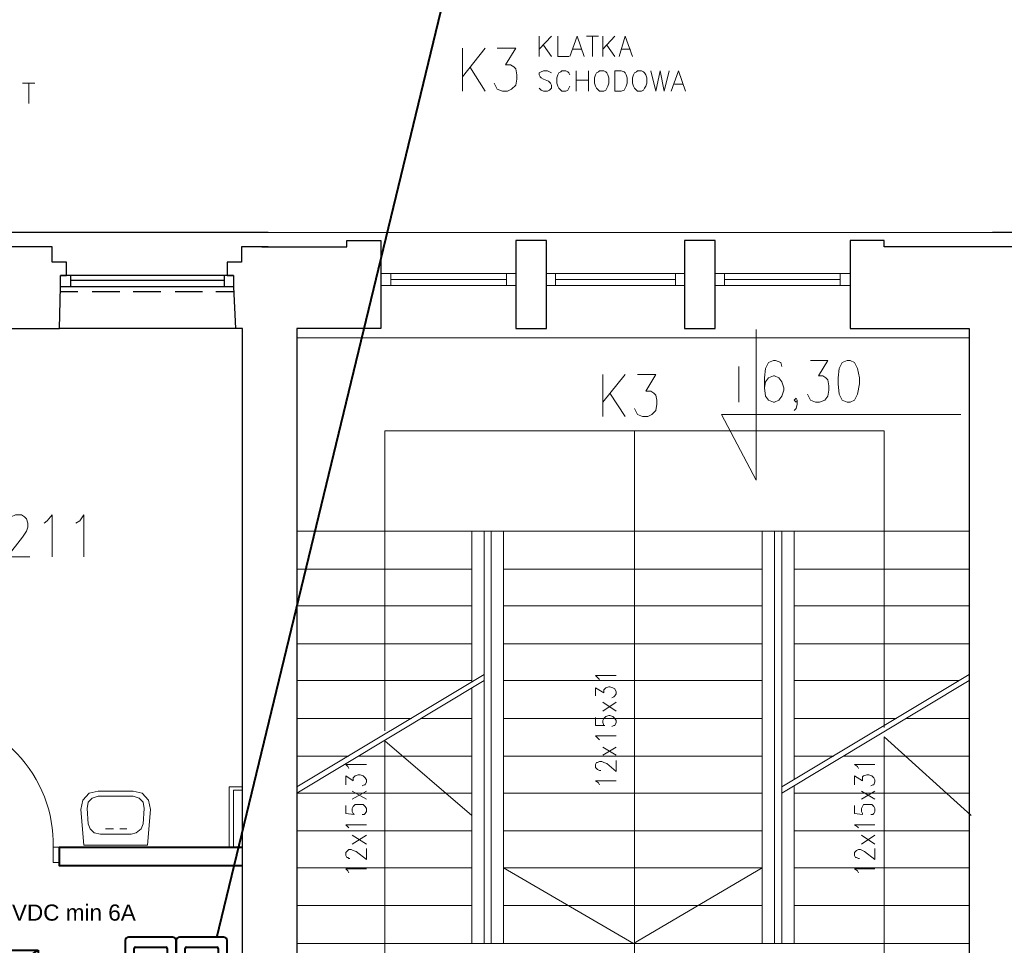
# Model space of a CAD drawing. Header units: millimetres. Extents: x 1 to 17496, y 1 to 30809.
# Tile 211 of 256: x 11268 to 12079, y 21947 to 22709. Entities that reach past the tile are written whole.
import ezdxf
from ezdxf.enums import TextEntityAlignment as Align

# ---------------------------------------------------------------- set-up
doc = ezdxf.new("R2010")
doc.units = ezdxf.units.MM
for name, color, linetype, lineweight in [('0_Przyz_centrale pielegniarskie', 1, 'Continuous', 40), ('0_Przyz_zasilacz', 30, 'Continuous', 40), ('2DE_TXTFUN', 41, 'Continuous', 18), ('2DE_TXTLNK', 171, 'Continuous', 18), ('2DE_TXTOTH', 41, 'Continuous', 18), ('2DE_TXTPFN', 151, 'Continuous', 18)]:
    doc.layers.add(name, color=color, linetype=linetype, lineweight=lineweight)
for name, color, linetype in [('2DE_TXTMARK', 41, 'Continuous'), ('2DE_TXTNUM', 11, 'Continuous'), ('2DE_TXTPIN', 131, 'Continuous'), ('CP_UCSSPEC', 7, 'Continuous'), ('Opisy', 255, 'Continuous'), ('PDF _Geometria', 7, 'Continuous')]:
    doc.layers.add(name, color=color, linetype=linetype)
doc.layers.get('CP_UCSSPEC').off()
doc.styles.add('CP_ATTR', font='ARIAL.TTF')
doc.styles.add('CP_DESC', font='arial.ttf')
doc.styles.add('CP_ELATT', font='ARIAL.TTF')
doc.styles.add('CP_ELATT_IT', font='ARIAL.TTF', dxfattribs={"oblique": 15})

# ---------------------------------------------------------------- blocks, each defined once
blk = doc.blocks.new('2de_abb_sig_048_1agh03')
blk.add_lwpolyline([(0, 78), (0, 0, 0.414214), (1.5, -1.5), (21.5, -1.5, 0.414214), (23, 0), (23, 78, 0.414214), (21.5, 79.5), (1.5, 79.5, 0.414214)], format="xyb", close=True)
at = {"flags": 128}
for points in [[(4, 60.6), (4, 74.4)], [(4.6, 75), (18.4, 75)], [(19, 74.4), (19, 60.6)], [(18.4, 60), (4.6, 60)], [(4, 41.6), (4, 55.4)], [(4.6, 56), (18.4, 56)], [(19, 55.4), (19, 41.6)], [(18.4, 41), (4.6, 41)], [(4, 22.6), (4, 36.4)], [(4.6, 37), (18.4, 37)], [(19, 36.4), (19, 22.6)], [(18.4, 22), (4.6, 22)], [(4.6, 18), (18.4, 18)], [(4, 3.6), (4, 17.4)], [(19, 17.4), (19, 3.6)], [(18.4, 3), (4.6, 3)]]:
    blk.add_lwpolyline(points, dxfattribs=at)
for centre, start, end in [((4.6, 74.4), 90, 180), ((18.4, 74.4), 0, 90), ((4.6, 60.6), 180, 270), ((18.4, 60.6), 270, 0), ((4.6, 55.4), 90, 180), ((18.4, 55.4), 0, 90), ((4.6, 41.6), 180, 270), ((18.4, 41.6), 270, 0), ((4.6, 36.4), 90, 180), ((18.4, 36.4), 0, 90), ((4.6, 22.6), 180, 270), ((18.4, 22.6), 270, 0), ((4.6, 17.4), 90, 180), ((18.4, 17.4), 0, 90), ((4.6, 3.6), 180, 270), ((18.4, 3.6), 270, 0)]:
    blk.add_arc(centre, 0.6, start, end)
at = {"linetype": 'Continuous', "style": 'CP_ATTR', "flags": 9}
for tag in ['NAME', 'ARTICLE', 'MARK2', 'OTHER1', 'PRODUCT-TYPE', 'ORDER-NO', 'PRODUCER', 'VOLTAGE', 'CURRENT', 'POWER', 'CHARACTER', 'IP', 'OTHER', 'LINK', 'WEIGHT', 'NUMBER', 'GROUP', 'FUNCTION', 'EL-STATUS']:
    blk.add_attdef(tag, text='', height=0.00005, dxfattribs=at).set_placement((0, 0), align=Align.MIDDLE_LEFT)
at = {"layer": '2DE_TXTMARK', "linetype": 'ByBlock', "style": 'CP_ATTR', "width": 0.8, "flags": 8}
blk.add_attdef('MARK1', text='', height=1.8, dxfattribs=at).set_placement((11.5, 85), align=Align.CENTER)
at = {"layer": '2DE_TXTNUM', "style": 'CP_ELATT', "width": 0.8}
blk.add_attdef('TAG', text='', height=2.5, dxfattribs=at).set_placement((11.5, 81), align=Align.CENTER)
blk = doc.blocks.new('cp_ucs2d')
at = {"layer": 'Defpoints'}
blk.add_line((0, 0), (0, 0), dxfattribs=at)
blk.add_point((0, 0), dxfattribs=at)
blk = doc.blocks.new('cpelv_abb_WN129A')
for p, q in [((0, -1.5), (0, 0)), ((5, -1.5), (5, 0)), ((-5, -11.5), (10, -1.5)), ((-5, -1.5), (-5, -11.5)), ((-5, -1.5), (10, -1.5)), ((10, -1.5), (10, -11.5)), ((-5, -11.5), (10, -11.5)), ((0, -13), (0, -11.5)), ((5, -13), (5, -11.5))]:
    blk.add_line(p, q)
at = {"layer": 'CP_UCSSPEC', "xscale": 0.1, "yscale": 0.1, "zscale": 0.1}
for p, rotation in [((0, 0), 90), ((5, 0), 90), ((0, -13), 270), ((5, -13), 270)]:
    blk.add_blockref('cp_ucs2d', p, dxfattribs=dict(at, rotation=rotation))
for s, style, p in [('~', 'CP_ATTR', (-1.81, -3.4)), ('=', 'CP_ELATT', (6.71, -9.32))]:
    blk.add_text(s, height=3.5, dxfattribs=dict(style=style)).set_placement(p, align=Align.MIDDLE_CENTER)
at = {"linetype": 'ByBlock', "style": 'CP_ATTR', "flags": 9}
for tag in ['NAME', 'ARTICLE', 'PRODUCT-TYPE', 'ORDER-NO', 'CHARACTER', 'CURRENT', 'VOLTAGE', 'POWER', 'POWER_LOSSES', 'NUMBER_OF_POLES', 'IP', 'OTHER', 'NUMBER', 'GROUP', 'PRODUCER']:
    blk.add_attdef(tag, text='', height=0.00005, dxfattribs=at).set_placement((1.11, -7.74), align=Align.MIDDLE_LEFT)
at = {"layer": '2DE_TXTFUN', "linetype": 'ByBlock', "style": 'CP_ELATT', "width": 0.6, "flags": 8}
blk.add_attdef('FUNCTION', (12, -12.86), '', height=1.8, dxfattribs=at)
at = {"layer": '2DE_TXTLNK', "linetype": 'ByBlock', "style": 'CP_ELATT_IT', "oblique": 15, "width": 0.6, "flags": 8}
blk.add_attdef('LINK', text='', height=2.5, dxfattribs=at).set_placement((-7, -11.36), align=Align.RIGHT)
at = {"layer": '2DE_TXTMARK', "linetype": 'ByBlock', "style": 'CP_ELATT', "width": 0.6, "flags": 8}
for tag, p in [('MARK1', (12, -3.86)), ('MARK2', (12, -6.86)), ('MARK3', (12, -9.86))]:
    blk.add_attdef(tag, p, '', height=1.8, dxfattribs=at)
at = {"layer": '2DE_TXTNUM', "linetype": 'ByBlock', "style": 'CP_ELATT', "width": 0.6, "flags": 8}
blk.add_attdef('TAG', text='', height=2.5, dxfattribs=at).set_placement((-7, -2.36), align=Align.RIGHT)
at = {"layer": '2DE_TXTOTH', "linetype": 'ByBlock', "style": 'CP_ELATT', "width": 0.6, "flags": 8}
blk.add_attdef('TEXT_01', (12, -15.86), '', height=1.8, dxfattribs=at)
at = {"layer": '2DE_TXTPFN', "linetype": 'ByBlock', "style": 'CP_ELATT', "width": 0.6, "flags": 8}
for tag, p in [('CF1', (0.5, 0.5)), ('CF2', (5.5, 0.5))]:
    blk.add_attdef(tag, p, '', height=1.8, dxfattribs=at)
for tag, p in [('CF3', (0.5, -13.5)), ('CF4', (5.5, -13.5))]:
    blk.add_attdef(tag, text='', height=1.8, dxfattribs=at).set_placement(p, align=Align.TOP_LEFT)
at = {"layer": '2DE_TXTPIN', "linetype": 'ByBlock', "style": 'CP_ELATT', "width": 0.6, "flags": 8}
for tag, p in [('CP1', (-0.8, -0.5)), ('CP2', (4.2, -0.5))]:
    blk.add_attdef(tag, p, '', height=1.8, rotation=90, dxfattribs=at)
for tag, p in [('CP3', (-0.8, -12.5)), ('CP4', (4.2, -12.5))]:
    blk.add_attdef(tag, text='', height=1.8, rotation=90, dxfattribs=at).set_placement(p, align=Align.RIGHT)

msp = doc.modelspace()

# ---------------------------------------------------------------- linework, layer by layer
at = {"layer": '0_Przyz_centrale pielegniarskie'}
msp.add_lwpolyline([(11430.67, 21953.59), (11658.17, 22894.44)], dxfattribs=at)
at = {"layer": 'Opisy', "lineweight": 18}
for points in [[(11696.12, 22695.75), (11696.12, 22678.9)], [(11706.23, 22695.75), (11696.12, 22684.8)], [(11711.28, 22695.75), (11711.28, 22678.9), (11720.55, 22678.9)], [(11721.39, 22678.9), (11727.28, 22695.75), (11733.18, 22678.9)], [(11734.86, 22695.75), (11744.97, 22695.75)], [(11739.92, 22695.75), (11739.92, 22678.9)], [(11748.34, 22695.75), (11748.34, 22678.9)], [(11758.45, 22695.75), (11748.34, 22684.8)], [(11761.82, 22678.9), (11766.87, 22695.75), (11772.76, 22678.9)], [(11632.95, 22685.64), (11632.95, 22650.27)], [(11651.48, 22685.64), (11632.95, 22662.06)], [(11661.59, 22685.64), (11676.75, 22685.64), (11668.33, 22672.17), (11672.54, 22672.17), (11675.07, 22670.48), (11676.75, 22668.8), (11677.59, 22663.74), (11677.59, 22660.37), (11676.75, 22655.32), (11673.38, 22651.95), (11670.01, 22650.27), (11665.8, 22650.27), (11661.59, 22651.95), (11660.75, 22653.64), (11659.06, 22657.01)], [(11699.49, 22688.17), (11706.23, 22678.9)], [(11751.71, 22688.17), (11758.45, 22678.9)], [(11723.92, 22684.8), (11730.65, 22684.8)], [(11763.5, 22684.8), (11771.08, 22684.8)], [(11638.85, 22670.48), (11651.48, 22650.27)], [(11706.23, 22665.43), (11704.54, 22666.27), (11702.86, 22667.11), (11699.49, 22667.11), (11697.81, 22666.27), (11696.12, 22665.43), (11696.12, 22663.74), (11696.96, 22662.06), (11697.81, 22661.22), (11699.49, 22660.37), (11703.7, 22658.69), (11704.54, 22657.85), (11705.39, 22657.01), (11706.23, 22655.32), (11706.23, 22652.79), (11704.54, 22651.11), (11702.86, 22650.27), (11699.49, 22650.27), (11697.81, 22651.11), (11696.12, 22652.79)], [(11721.39, 22663.74), (11720.55, 22665.43), (11719.7, 22666.27), (11718.02, 22667.11), (11714.65, 22667.11), (11713.81, 22666.27), (11712.12, 22665.43), (11711.28, 22663.74), (11710.44, 22661.22), (11710.44, 22657.01), (11711.28, 22654.48), (11712.12, 22652.79), (11713.81, 22651.11), (11714.65, 22650.27), (11718.02, 22650.27), (11719.7, 22651.11), (11720.55, 22652.79), (11721.39, 22654.48)], [(11726.44, 22667.11), (11726.44, 22650.27)], [(11736.55, 22667.11), (11736.55, 22650.27)], [(11787.92, 22667.11), (11792.14, 22650.27), (11795.5, 22667.11), (11798.87, 22650.27), (11803.08, 22667.11)], [(11804.77, 22650.27), (11810.66, 22667.11), (11816.56, 22650.27)], [(11270.8, 22657.01), (11280.91, 22657.01)], [(11275.85, 22657.01), (11275.85, 22640.16)], [(11726.44, 22659.53), (11736.55, 22659.53)], [(11807.3, 22656.16), (11814.03, 22656.16)]]:
    msp.add_lwpolyline(points, dxfattribs=at)
for points in [[(11745.81, 22667.11), (11744.97, 22666.27), (11743.29, 22665.43), (11742.44, 22663.74), (11741.6, 22661.22), (11741.6, 22657.01), (11742.44, 22654.48), (11743.29, 22652.79), (11744.97, 22651.11), (11745.81, 22650.27), (11749.18, 22650.27), (11750.87, 22651.11), (11751.71, 22652.79), (11752.55, 22654.48), (11753.39, 22657.01), (11753.39, 22661.22), (11752.55, 22663.74), (11751.71, 22665.43), (11750.87, 22666.27), (11749.18, 22667.11)], [(11758.45, 22650.27), (11758.45, 22667.11), (11763.5, 22667.11), (11766.03, 22666.27), (11766.87, 22665.43), (11767.71, 22663.74), (11768.55, 22661.22), (11768.55, 22657.01), (11767.71, 22654.48), (11766.87, 22652.79), (11766.03, 22651.11), (11763.5, 22650.27)], [(11776.98, 22667.11), (11776.13, 22666.27), (11774.45, 22665.43), (11773.61, 22663.74), (11772.76, 22661.22), (11772.76, 22657.01), (11773.61, 22654.48), (11774.45, 22652.79), (11776.13, 22651.11), (11776.98, 22650.27), (11780.34, 22650.27), (11782.03, 22651.11), (11782.87, 22652.79), (11783.71, 22654.48), (11784.56, 22657.01), (11784.56, 22661.22), (11783.71, 22663.74), (11782.87, 22665.43), (11782.03, 22666.27), (11780.34, 22667.11)]]:
    msp.add_lwpolyline(points, close=True, dxfattribs=at)
at = {"layer": 'PDF _Geometria', "lineweight": 25}
for points in [[(11472.93, 22534.04), (11274.17, 22534.04), (11074.56, 22534.04), (10875.8, 22534.04), (10677.03, 22534.04), (10478.27, 22534.04), (10279.5, 22534.04), (10079.89, 22534.04), (9881.13, 22534.04), (9682.36, 22534.04), (9483.6, 22534.04), (9284.83, 22534.04), (9085.23, 22534.04), (8886.46, 22534.04), (8687.7, 22534.04)], [(13462.27, 22534.04), (13263.5, 22534.04), (13064.74, 22534.04), (12865.13, 22534.04), (12666.36, 22534.04), (12467.6, 22534.04), (12268.83, 22534.04), (12069.23, 22534.04)], [(11467.88, 22522.25), (11537.78, 22522.25), (11537.78, 22527.3), (11565.58, 22527.3), (11565.58, 22454.87), (11496.51, 22454.87), (11496.51, 21744.88)], [(12091.12, 22522.25), (12069.23, 22522.25), (11979.95, 22522.25), (11979.95, 22527.3), (11952.16, 22527.3), (11952.16, 22454.87), (12049.86, 22454.87), (12049.86, 21744.88), (12308.42, 21744.88)], [(11247.22, 22454.87), (11301.12, 22454.87), (11301.96, 22489.4), (11301.96, 22498.67), (11307.01, 22498.67), (11307.01, 22509.62), (11295.22, 22509.62), (11295.22, 22522.25), (11274.17, 22522.25), (11252.27, 22522.25)], [(11472.93, 22522.25), (11451.03, 22522.25), (11451.03, 22509.62), (11439.24, 22509.62), (11439.24, 22498.67), (11444.3, 22498.67), (11444.3, 22489.4), (11445.98, 22454.87), (11301.12, 22454.87)], [(11444.3, 22498.67), (11301.96, 22498.67)], [(11310.38, 22498.67), (11310.38, 22489.4)], [(11436.72, 22494.46), (11310.38, 22494.46)], [(11436.72, 22498.67), (11436.72, 22489.4)], [(11444.3, 22489.4), (11301.96, 22489.4)], [(11316.28, 22485.19), (11301.96, 22485.19)], [(11350.81, 22485.19), (11328.07, 22485.19)], [(11384.5, 22485.19), (11361.76, 22485.19)], [(11419.03, 22485.19), (11396.29, 22485.19)], [(11444.3, 22485.19), (11429.98, 22485.19)], [(11501.57, 21744.88), (11397.13, 21744.88), (11397.13, 21789.51), (11451.88, 21789.51), (11451.88, 22454.87), (11445.98, 22454.87)]]:
    msp.add_lwpolyline(points, dxfattribs=at)
at = {"layer": 'PDF _Geometria', "lineweight": 18}
for points in [[(11467.88, 22534.04), (12069.23, 22534.04)], [(11676.75, 22500.35), (11565.58, 22500.35)], [(11574, 22500.35), (11574, 22490.24)], [(11669.17, 22490.24), (11669.17, 22500.35)], [(11815.72, 22500.35), (11702.02, 22500.35)], [(11709.6, 22500.35), (11709.6, 22490.24)], [(11808.14, 22490.24), (11808.14, 22500.35)], [(11952.16, 22500.35), (11840.98, 22500.35)], [(11848.56, 22500.35), (11848.56, 22490.24)], [(11943.74, 22490.24), (11943.74, 22500.35)], [(11669.17, 22495.3), (11574, 22495.3)], [(11808.14, 22495.3), (11709.6, 22495.3)], [(11943.74, 22495.3), (11848.56, 22495.3)], [(11676.75, 22490.24), (11565.58, 22490.24)], [(11815.72, 22490.24), (11702.02, 22490.24)], [(11952.16, 22490.24), (11840.98, 22490.24)], [(12043.12, 22384.12), (11846.04, 22384.12), (11874.67, 22330.22), (11874.67, 22454.03)], [(12049.86, 22447.29), (11496.51, 22447.29)], [(11895.73, 22423.71), (11894.89, 22427.08), (11890.68, 22428.76), (11888.99, 22428.76), (11884.78, 22427.08), (11882.25, 22422.02), (11881.41, 22414.44), (11881.41, 22406.02), (11882.25, 22399.28), (11884.78, 22395.92), (11888.99, 22394.23), (11889.83, 22394.23), (11893.2, 22395.92), (11895.73, 22399.28), (11897.41, 22404.34), (11897.41, 22406.02), (11895.73, 22411.08), (11893.2, 22414.44), (11889.83, 22416.13), (11888.99, 22416.13), (11884.78, 22414.44), (11882.25, 22411.08), (11881.41, 22406.02)], [(11919.31, 22428.76), (11933.63, 22428.76), (11926.05, 22416.13), (11929.42, 22416.13), (11931.94, 22414.44), (11933.63, 22412.76), (11934.47, 22407.71), (11934.47, 22404.34), (11933.63, 22399.28), (11931.1, 22395.92), (11926.89, 22394.23), (11923.52, 22394.23), (11919.31, 22395.92), (11918.47, 22397.6), (11916.78, 22400.97)], [(11496.51, 22399.28), (11496.51, 22422.87)], [(11860.36, 22423.71), (11860.36, 22394.23)], [(12049.86, 22422.87), (12049.86, 22399.28)], [(11748.34, 22416.97), (11748.34, 22382.44)], [(11766.87, 22416.97), (11748.34, 22394.23)], [(11776.98, 22416.97), (11792.14, 22416.97), (11783.71, 22403.5), (11787.92, 22403.5), (11790.45, 22401.81), (11792.14, 22400.13), (11792.98, 22395.92), (11792.98, 22392.55), (11792.14, 22387.49), (11788.77, 22384.12), (11785.4, 22382.44), (11781.19, 22382.44), (11776.98, 22384.12), (11776.13, 22385.81), (11774.45, 22389.18)], [(11754.24, 22401.81), (11766.87, 22382.44)], [(11908.36, 22395.92), (11907.52, 22394.23), (11905.84, 22395.92), (11907.52, 22397.6), (11908.36, 22395.92), (11908.36, 22392.55), (11907.52, 22389.18), (11905.84, 22387.49)], [(11640.53, 22053.97), (11568.95, 22115.45), (11568.95, 21860.26), (11774.45, 21860.26), (11774.45, 22370.65), (11568.95, 22370.65), (11568.95, 22123.88)], [(12051.54, 22053.97), (11979.95, 22118.82), (11979.95, 21860.26), (11774.45, 21860.26), (11774.45, 22370.65), (11979.95, 22370.65), (11979.95, 22126.4)], [(11259.01, 22293.16), (11259.01, 22294.85), (11260.69, 22298.22), (11261.53, 22299.9), (11264.9, 22301.59), (11269.96, 22301.59), (11272.48, 22299.9), (11274.17, 22298.22), (11275.01, 22294.85), (11275.01, 22291.48), (11274.17, 22288.11), (11270.8, 22283.06), (11258.17, 22267.06), (11276.69, 22267.06)], [(11288.49, 22294.85), (11291.01, 22296.53), (11295.22, 22301.59), (11295.22, 22267.06)], [(11314.59, 22294.85), (11317.96, 22296.53), (11321.33, 22301.59), (11321.33, 22267.06)], [(12049.86, 22288.11), (11496.51, 22288.11)], [(11640.53, 22163.46), (11640.53, 22288.11)], [(11650.64, 21948.69), (11650.64, 22288.11)], [(11656.54, 21948.69), (11656.54, 22288.11)], [(11666.64, 21948.69), (11666.64, 22288.11)], [(11879.73, 21948.69), (11879.73, 22288.11)], [(11889.83, 21948.69), (11889.83, 22288.11)], [(11895.73, 21948.69), (11895.73, 22288.11)], [(11905.84, 22083.45), (11905.84, 22288.11)], [(11640.53, 22256.95), (11496.51, 22256.95)], [(11879.73, 22256.95), (11666.64, 22256.95)], [(12049.86, 22256.95), (11905.84, 22256.95)], [(11640.53, 22226.63), (11496.51, 22226.63)], [(11879.73, 22226.63), (11666.64, 22226.63)], [(12049.86, 22226.63), (11905.84, 22226.63)], [(11640.53, 22195.47), (11496.51, 22195.47)], [(11879.73, 22195.47), (11666.64, 22195.47)], [(12049.86, 22195.47), (11905.84, 22195.47)], [(11496.51, 22077.55), (11650.64, 22170.2)], [(11745.81, 22165.99), (11744.97, 22166.83), (11742.44, 22169.36), (11759.29, 22169.36)], [(11895.73, 22077.55), (12049.86, 22170.2)], [(11640.53, 22072.5), (11496.51, 22072.5), (11650.64, 22165.15)], [(11640.53, 22165.15), (11496.51, 22165.15)], [(11640.53, 21948.69), (11640.53, 22159.25)], [(11879.73, 22165.15), (11666.64, 22165.15)], [(11742.44, 22152.51), (11742.44, 22159.25), (11749.18, 22155.04), (11749.18, 22157.57), (11750.02, 22158.41), (11750.87, 22159.25), (11753.39, 22160.09), (11754.24, 22160.09), (11756.76, 22159.25), (11758.45, 22158.41), (11759.29, 22155.88), (11759.29, 22154.2), (11758.45, 22152.51), (11757.6, 22151.67), (11755.92, 22150.83)], [(11895.73, 22072.5), (12049.86, 22165.15)], [(12041.43, 22165.15), (11905.84, 22165.15)], [(11748.34, 22139.88), (11759.29, 22147.46)], [(11748.34, 22147.46), (11759.29, 22139.88)], [(11742.44, 22134.83), (11742.44, 22128.09), (11750.02, 22128.09), (11749.18, 22128.09), (11748.34, 22130.62), (11748.34, 22132.3), (11749.18, 22133.98), (11750.87, 22135.67), (11753.39, 22136.51), (11754.24, 22136.51), (11756.76, 22135.67), (11758.45, 22133.98), (11759.29, 22132.3), (11759.29, 22130.62), (11758.45, 22128.09), (11757.6, 22128.09), (11755.92, 22127.25)], [(11590.84, 22133.98), (11496.51, 22133.98)], [(11640.53, 22133.98), (11599.27, 22133.98)], [(11879.73, 22133.98), (11666.64, 22133.98)], [(11990.06, 22133.98), (11905.84, 22133.98)], [(12049.86, 22133.98), (11998.48, 22133.98)], [(11745.81, 22116.3), (11744.97, 22117.14), (11742.44, 22119.67), (11759.29, 22119.67)], [(11748.34, 22103.66), (11759.29, 22110.4)], [(11748.34, 22110.4), (11759.29, 22103.66)], [(11539.47, 22102.82), (11496.51, 22102.82)], [(11640.53, 22102.82), (11547.89, 22102.82)], [(11879.73, 22102.82), (11666.64, 22102.82)], [(11938.68, 22102.82), (11905.84, 22102.82)], [(12049.86, 22102.82), (11947.1, 22102.82)], [(11539.47, 22092.71), (11538.63, 22094.4), (11536.94, 22096.08), (11553.79, 22096.08)], [(11746.66, 22091.03), (11745.81, 22091.03), (11744.13, 22091.87), (11743.29, 22092.71), (11742.44, 22093.56), (11742.44, 22096.08), (11743.29, 22097.77), (11744.13, 22097.77), (11745.81, 22098.61), (11747.5, 22098.61), (11749.18, 22097.77), (11751.71, 22096.93), (11759.29, 22090.19), (11759.29, 22099.45)], [(11958.9, 22092.71), (11958.05, 22094.4), (11955.53, 22096.08), (11972.37, 22096.08)], [(11536.94, 22079.24), (11536.94, 22086.82), (11542.84, 22082.61), (11542.84, 22085.13), (11543.68, 22085.98), (11544.52, 22086.82), (11547.05, 22087.66), (11548.73, 22087.66), (11551.26, 22086.82), (11552.94, 22085.13), (11553.79, 22083.45), (11553.79, 22081.77), (11552.94, 22079.24), (11552.1, 22079.24), (11550.42, 22078.4)], [(11955.53, 22079.24), (11955.53, 22086.82), (11962.26, 22082.61), (11962.26, 22085.98), (11963.11, 22086.82), (11965.63, 22087.66), (11967.32, 22087.66), (11969.84, 22086.82), (11971.53, 22085.13), (11972.37, 22083.45), (11972.37, 22081.77), (11971.53, 22079.24), (11970.69, 22079.24), (11969, 22078.4)], [(11440.93, 22027.86), (11440.93, 22077.55), (11451.88, 22077.55)], [(11745.81, 22079.24), (11744.97, 22080.92), (11742.44, 22082.61), (11759.29, 22082.61)], [(11905.84, 21948.69), (11905.84, 22078.4)], [(11444.3, 22027.86), (11444.3, 22075.03), (11451.88, 22075.03)], [(11541.99, 22067.45), (11553.79, 22074.19)], [(11541.99, 22074.19), (11553.79, 22067.45)], [(11879.73, 22072.5), (11666.64, 22072.5)], [(12049.86, 22072.5), (11905.84, 22072.5)], [(11961.42, 22067.45), (11972.37, 22074.19)], [(11961.42, 22074.19), (11972.37, 22067.45)], [(11536.94, 22062.39), (11536.94, 22055.66), (11543.68, 22054.81), (11542.84, 22055.66), (11541.99, 22057.34), (11541.99, 22059.87), (11542.84, 22061.55), (11544.52, 22063.24), (11551.26, 22063.24), (11552.94, 22061.55), (11553.79, 22059.87), (11553.79, 22057.34), (11552.94, 22055.66), (11552.1, 22054.81), (11550.42, 22054.81)], [(11955.53, 22062.39), (11955.53, 22055.66), (11962.26, 22054.81), (11962.26, 22055.66), (11961.42, 22057.34), (11961.42, 22059.87), (11962.26, 22061.55), (11963.11, 22063.24), (11969.84, 22063.24), (11971.53, 22061.55), (11972.37, 22059.87), (11972.37, 22057.34), (11971.53, 22055.66), (11970.69, 22054.81), (11969, 22054.81)], [(11539.47, 22043.87), (11538.63, 22044.71), (11536.94, 22046.39), (11553.79, 22046.39)], [(11958.9, 22043.87), (11958.05, 22044.71), (11955.53, 22046.39), (11972.37, 22046.39)], [(11339.02, 22043.02), (11345.76, 22043.02)], [(11356.71, 22043.02), (11350.81, 22043.02)], [(11640.53, 22041.34), (11496.51, 22041.34)], [(11541.99, 22030.39), (11553.79, 22037.97)], [(11541.99, 22037.97), (11553.79, 22030.39)], [(11879.73, 22041.34), (11666.64, 22041.34)], [(12049.86, 22041.34), (11905.84, 22041.34)], [(11961.42, 22030.39), (11972.37, 22037.97)], [(11961.42, 22037.97), (11972.37, 22030.39)], [(11540.31, 22018.6), (11539.47, 22018.6), (11538.63, 22019.44), (11537.78, 22019.44), (11536.94, 22021.13), (11536.94, 22023.65), (11537.78, 22024.49), (11538.63, 22025.34), (11539.47, 22026.18), (11541.15, 22026.18), (11542.84, 22025.34), (11545.36, 22024.49), (11553.79, 22017.76), (11553.79, 22027.02)], [(11959.74, 22018.6), (11958.9, 22018.6), (11957.21, 22019.44), (11956.37, 22019.44), (11955.53, 22021.13), (11955.53, 22023.65), (11956.37, 22024.49), (11957.21, 22025.34), (11958.9, 22026.18), (11960.58, 22026.18), (11962.26, 22025.34), (11963.95, 22024.49), (11972.37, 22017.76), (11972.37, 22027.02)], [(11640.53, 22011.02), (11496.51, 22011.02)], [(11539.47, 22006.81), (11538.63, 22008.49), (11536.94, 22010.18), (11553.79, 22010.18)], [(12049.86, 22011.02), (11905.84, 22011.02)], [(11958.9, 22006.81), (11958.05, 22008.49), (11955.53, 22010.18), (11972.37, 22010.18)], [(11640.53, 21979.86), (11496.51, 21979.86)], [(11879.73, 21979.86), (11666.64, 21979.86)], [(12049.86, 21979.86), (11905.84, 21979.86)], [(12049.86, 21948.69), (11496.51, 21948.69)]]:
    msp.add_lwpolyline(points, dxfattribs=at)
at = {"layer": 'PDF _Geometria', "lineweight": 25}
for points in [[(11702.02, 22454.87), (11702.02, 22527.3), (11676.75, 22527.3), (11676.75, 22454.87)], [(11840.98, 22454.87), (11840.98, 22527.3), (11815.72, 22527.3), (11815.72, 22454.87)]]:
    msp.add_lwpolyline(points, close=True, dxfattribs=at)
at = {"layer": 'PDF _Geometria', "lineweight": 18}
for points in [[(11949.63, 22428.76), (11945.42, 22427.08), (11942.89, 22422.02), (11942.05, 22414.44), (11942.05, 22409.39), (11942.89, 22400.97), (11945.42, 22395.92), (11949.63, 22394.23), (11952.16, 22394.23), (11955.53, 22395.92), (11958.05, 22400.97), (11959.74, 22409.39), (11959.74, 22414.44), (11958.05, 22422.02), (11955.53, 22427.08), (11952.16, 22428.76)], [(11321.33, 22029.55), (11318.81, 22059.03), (11320.49, 22066.61), (11325.54, 22072.5), (11333.12, 22074.19), (11361.76, 22074.19), (11369.34, 22072.5), (11374.39, 22066.61), (11376.08, 22059.03), (11373.55, 22029.55)], [(11334.81, 22038.81), (11360.07, 22038.81), (11364.29, 22039.65), (11368.5, 22043.02), (11370.18, 22047.23), (11371.02, 22059.87), (11370.18, 22064.92), (11366.81, 22068.29), (11361.76, 22069.97), (11333.12, 22069.97), (11328.07, 22068.29), (11324.7, 22064.92), (11323.86, 22059.87), (11324.7, 22047.23), (11326.39, 22043.02), (11329.75, 22039.65)], [(11301.12, 22015.23), (11301.12, 22027.86), (11296.07, 22027.86), (11296.07, 22015.23)], [(11397.13, 22027.86), (11379.45, 22027.86)], [(11379.45, 22012.7), (11397.13, 22012.7)], [(11666.64, 22011.02), (11773.61, 21948.69), (11879.73, 22011.02)]]:
    msp.add_lwpolyline(points, close=True, dxfattribs=at)
at = {"layer": 'PDF _Geometria', "lineweight": 40}
msp.add_lwpolyline([(11451.88, 22012.7), (11301.12, 22012.7), (11301.12, 22027.86), (11451.88, 22027.86)], dxfattribs=at)
at = {"layer": 'PDF _Geometria', "lineweight": 18}
msp.add_arc((11188.34, 22030.45), 107.75, 358.62265, 89.14822, dxfattribs=at)

# ---------------------------------------------------------------- block references
at = {"layer": '0_Przyz_centrale pielegniarskie', "lineweight": -3, "xscale": 1.822295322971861, "yscale": 1.822295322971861, "zscale": 1.822295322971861}
for p in [(11355.32, 21809.04), (11397.23, 21809.04)]:
    msp.add_blockref('2de_abb_sig_048_1agh03', p, dxfattribs=at)
at = {"layer": '0_Przyz_zasilacz', "lineweight": -3, "xscale": 5.886223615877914, "yscale": 5.886223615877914, "zscale": 5.886223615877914}
msp.add_blockref('cpelv_abb_WN129A', (11224.72, 21951.95), dxfattribs=at).add_auto_attribs({'MARK3': '24VDC 6A', 'MARK2': '100-240VAC', 'MARK1': 'CP-D', 'CP2': 'N', 'CP1': 'L', 'CP4': '-', 'CP3': '+', 'TAG': 'Rozdzielnica'})

# ---------------------------------------------------------------- texts
at = {"layer": '0_Przyz_zasilacz', "lineweight": -3, "style": 'CP_DESC'}
msp.add_text('Zasilacz 24VDC min 6A', height=13.2674, dxfattribs=at).set_placement((11168.32, 21967.5))

doc.saveas('drawing.dxf')
